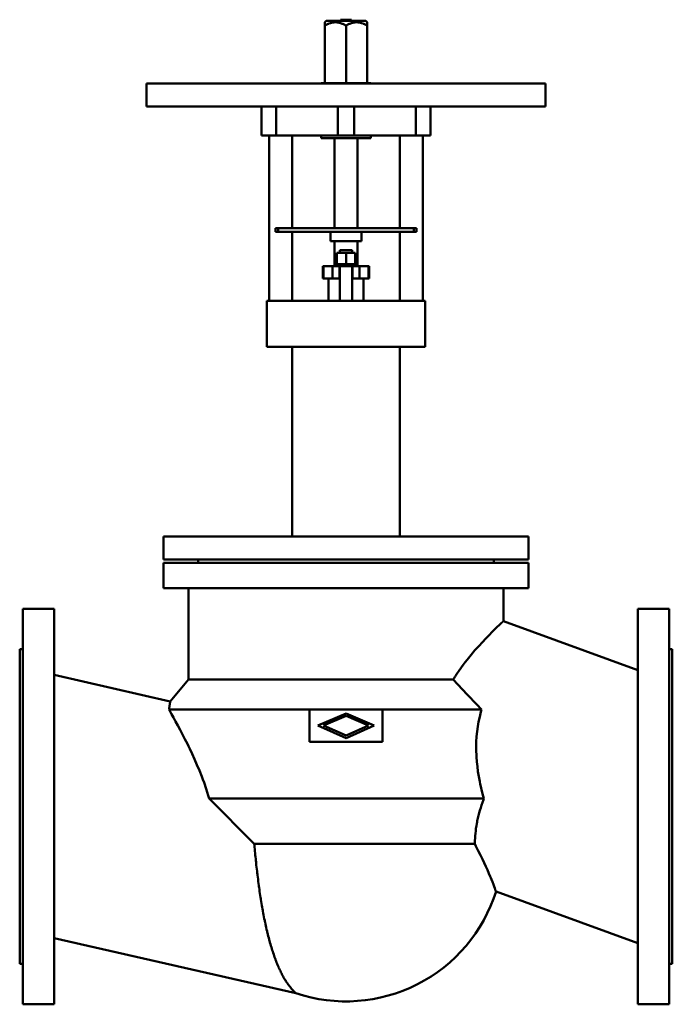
# Model space of a CAD drawing. Header units: millimetres. Extents: x 0 to 850, y -258 to 1024.
import ezdxf

# ---------------------------------------------------------------- set-up
doc = ezdxf.new("R2010")
doc.units = ezdxf.units.MM
doc.layers.add('AM_0', color=7, linetype='Continuous', lineweight=30)

msp = doc.modelspace()

# ---------------------------------------------------------------- linework, layer by layer
at = {"layer": 'AM_0', "color": 7, "linetype": 'Continuous', "lineweight": 50}
for p, q in [((399.2, 1022.8), (397.5, 1021.1)), ((397.5, 1021.1), (397.5, 941.8)), ((399.2, 1022.8), (450.8, 1022.8)), ((417.8, 1024.5), (417.8, 1022.8)), ((417.8, 1024.5), (432.2, 1024.5)), ((425, 1016.8), (425, 941.8)), ((432.2, 1022.8), (432.2, 1024.5)), ((452.5, 1021.1), (450.8, 1022.8)), ((452.5, 941.8), (452.5, 1021.1)), ((165, 941.6), (165, 911.6)), ((165, 941.6), (685, 941.6)), ((392.5, 941.8), (392.5, 941.6)), ((457.5, 941.8), (392.5, 941.8)), ((457.5, 941.6), (457.5, 941.8)), ((685, 911.6), (685, 941.6)), ((165, 911.6), (685, 911.6)), ((315, 911.6), (315, 873.6)), ((334.1, 911.6), (334.1, 873.6)), ((414.4, 911.6), (414.4, 873.6)), ((435.6, 911.6), (435.6, 873.6)), ((515.9, 911.6), (515.9, 873.6)), ((535, 873.6), (535, 911.6)), ((535, 873.6), (315, 873.6)), ((325, 873.6), (325, 658.6)), ((355, 753.1), (355, 873.6)), ((392.5, 873.6), (392.5, 870.3)), ((457.5, 870.3), (457.5, 873.6)), ((495, 873.6), (495, 753.1)), ((525, 658.6), (525, 873.6)), ((392.5, 870.3), (457.5, 870.3)), ((410, 870.3), (410, 753.1)), ((440, 753.1), (440, 870.3)), ((333, 753.1), (333, 748.1)), ((333, 753.1), (517, 753.1)), ((333, 748.1), (517, 748.1)), ((336.5, 753.1), (336.5, 748.1)), ((355, 658.6), (355, 748.1)), ((405, 748.1), (405, 736.1)), ((445, 736.1), (445, 748.1)), ((495, 748.1), (495, 658.6)), ((513.5, 753.1), (513.5, 748.1)), ((517, 753.1), (517, 748.1)), ((405, 736.1), (445, 736.1)), ((410, 736.1), (410, 703.6)), ((440, 703.6), (440, 736.1)), ((413, 706.1), (413, 720.9)), ((437, 720.9), (413, 720.9)), ((417, 724.6), (417, 720.9)), ((417, 724.6), (433, 724.6)), ((425, 706.1), (425, 720.9)), ((433, 720.9), (433, 724.6)), ((437, 706.1), (437, 720.9)), ((411, 706.1), (411, 703.6)), ((439, 706.1), (411, 706.1)), ((439, 703.6), (439, 706.1)), ((395, 703.6), (395, 687.6)), ((395, 703.6), (455, 703.6)), ((395.5, 703.6), (395.5, 687.6)), ((407.5, 703.6), (407.5, 687.6)), ((416.5, 703.6), (416.5, 687.6)), ((417, 703.6), (417, 658.6)), ((433, 658.6), (433, 703.6)), ((433.5, 703.6), (433.5, 687.6)), ((442.5, 703.6), (442.5, 687.6)), ((454.5, 703.6), (454.5, 687.6)), ((455, 687.6), (455, 703.6)), ((395, 687.6), (417, 687.6)), ((402.1, 687.6), (402.1, 658.6)), ((433, 687.6), (455, 687.6)), ((447.9, 658.6), (447.9, 687.6)), ((322, 658.6), (322, 598.6)), ((322, 658.6), (528, 658.6)), ((528, 598.6), (528, 658.6)), ((322, 598.6), (528, 598.6)), ((355.1, 598.6), (355.1, 351.6)), ((494.9, 351.6), (494.9, 598.6)), ((187.5, 351.6), (187.5, 321.6)), ((187.5, 351.6), (662.5, 351.6)), ((662.5, 321.6), (662.5, 351.6)), ((187.5, 321.6), (662.5, 321.6)), ((232.5, 321.6), (232.5, 317.3)), ((617.5, 317.3), (617.5, 321.6)), ((187.5, 317.3), (187.5, 284.3)), ((187.5, 317.3), (662.5, 317.3)), ((662.5, 284.3), (662.5, 317.3)), ((187.5, 284.3), (662.5, 284.3)), ((220, 284.3), (220, 165.3)), ((630, 241.4), (630, 284.3)), ((45, 257.5), (4, 257.5)), ((4, 257.5), (4, -257.5)), ((45, -257.5), (45, 257.5)), ((846, 257.5), (805, 257.5)), ((805, -257.5), (805, 257.5)), ((846, -257.5), (846, 257.5)), ((805, 177.7), (630, 241.4)), ((4, 205), (0, 205)), ((0, -205), (0, 205)), ((850, 205), (846, 205)), ((850, 205), (850, -205)), ((196, 136.9), (45, 171.4)), ((220, 165.3), (196, 136.9)), ((220, 165.3), (564.6, 165.3)), ((194.4, 126.3), (601.5, 126.3)), ((377.5, 126.3), (377.5, 84.3)), ((388.3, 105.3), (425, 121.3)), ((425, 118.2), (395.6, 105.3)), ((425, 121.3), (461.6, 105.3)), ((454.4, 105.3), (425, 118.2)), ((472.5, 84.3), (472.5, 126.3)), ((425, 89.2), (388.3, 105.3)), ((395.6, 105.3), (425, 92.4)), ((461.6, 105.3), (425, 89.2)), ((425, 92.4), (454.4, 105.3)), ((377.5, 84.3), (472.5, 84.3)), ((305.6, -48.7), (246.8, 10.3)), ((246.8, 10.3), (604.5, 10.3)), ((305.6, -48.7), (592.8, -48.7)), ((620.5, -110.5), (805, -177.7)), ((45, -171.2), (359.8, -243.1)), ((0, -205), (4, -205)), ((846, -205), (850, -205)), ((4, -257.5), (45, -257.5)), ((805, -257.5), (846, -257.5))]:
    msp.add_line(p, q, dxfattribs=at)
for points in [[(397.5, 1016.8), (398.4, 1017.3), (400.1, 1018.2), (401.7, 1018.9), (402.5, 1019.2), (403.2, 1019.5), (404.8, 1020.1), (406.2, 1020.5), (407.7, 1020.8), (409.1, 1021), (410.5, 1021.1), (411.2, 1021.1), (412, 1021.1), (413.4, 1021), (414.8, 1020.8), (416.3, 1020.5), (417.7, 1020.1), (419.3, 1019.5), (420, 1019.2), (420.8, 1018.9), (422.4, 1018.2), (424.1, 1017.3), (425, 1016.8)], [(425, 1016.8), (425.9, 1017.3), (427.6, 1018.2), (429.2, 1018.9), (430, 1019.2), (430.7, 1019.5), (432.3, 1020.1), (433.7, 1020.5), (435.2, 1020.8), (436.6, 1021), (438, 1021.1), (438.8, 1021.1), (439.5, 1021.1), (440.9, 1021), (442.3, 1020.8), (443.8, 1020.5), (445.2, 1020.1), (446.8, 1019.5), (447.5, 1019.2), (448.3, 1018.9), (449.9, 1018.2), (451.6, 1017.3), (452.5, 1016.8)], [(630, 241.4), (629.9, 241.4), (629.7, 241.1), (629.6, 241), (629.5, 240.9), (629.4, 240.9), (629.3, 240.8), (629.2, 240.7), (629, 240.5), (628.9, 240.3), (628.7, 240.2), (628.5, 240), (628.4, 239.9), (628.3, 239.8), (628, 239.5), (627.8, 239.3), (627.6, 239.2), (626.8, 238.4), (624.7, 236.3), (622, 233.8), (618.9, 230.8), (615.4, 227.3), (611.4, 223.3), (609.3, 221.1), (607.2, 218.9), (602.6, 214.1), (597.8, 208.9), (592.9, 203.4), (587.9, 197.6), (582.8, 191.2), (580.1, 187.9), (577.5, 184.4), (572.2, 177.1), (569.2, 172.6), (568.3, 171.3), (567.5, 170), (567.1, 169.3), (566.6, 168.7), (565.8, 167.3), (565, 166), (564.6, 165.3)], [(564.6, 165.3), (570.5, 158.8), (582.7, 145.8), (595.2, 132.8), (601.5, 126.3)], [(194.4, 126.3), (194.5, 126.9), (194.7, 128), (194.9, 129), (195, 129.5), (195.1, 130), (195.2, 131), (195.3, 131.8), (195.5, 132.6), (195.6, 133.4), (195.7, 134), (195.7, 134.3), (195.7, 134.6), (195.8, 135.1), (195.9, 135.6), (195.9, 136), (195.9, 136.3), (196, 136.6), (196, 136.7), (196, 136.8), (196, 136.9), (196, 136.9), (196, 136.9)], [(246.8, 10.3), (245.6, 14.5), (242.9, 22.9), (240.1, 31.2), (238.6, 35.2), (237.1, 39.2), (234.1, 46.9), (230.9, 54.4), (227.8, 61.7), (224.7, 68.5), (221.6, 75.1), (220, 78.4), (218.4, 81.6), (215.2, 87.9), (212.1, 94), (209, 99.9), (206, 105.6), (203.1, 110.9), (201.7, 113.4), (200.4, 115.8), (197.8, 120.3), (195.5, 124.4), (194.4, 126.3)], [(601.5, 126.3), (600.7, 123.2), (599.1, 116.9), (597.7, 110.5), (597.2, 107.2), (596.6, 104), (595.8, 97.5), (595.1, 91), (594.7, 84.4), (594.6, 77.9), (594.6, 71.4), (594.8, 68.2), (594.9, 64.9), (595.4, 58.4), (596.1, 52), (596.9, 45.5), (598, 39), (599.2, 32.5), (599.8, 29.3), (600.5, 26.1), (602, 19.8), (603.7, 13.4), (604.5, 10.3)], [(604.5, 10.3), (603.9, 8.6), (602.6, 5.2), (601.5, 1.8), (600.9, 0.1), (600.4, -1.6), (599.3, -5), (598.4, -8.4), (597.5, -11.8), (596.7, -15.2), (596, -18.6), (595.7, -20.2), (595.4, -21.9), (594.8, -25.2), (594.3, -28.5), (593.9, -31.8), (593.6, -35), (593.3, -38.1), (593.2, -39.7), (593.1, -41.2), (592.9, -44.3), (592.8, -47.3), (592.8, -48.7)], [(359.8, -243.1), (359.8, -243.1), (359.7, -243), (359.6, -242.9), (359.5, -242.8), (359.4, -242.7), (359.2, -242.5), (358.9, -242.3), (358.6, -241.9), (358.2, -241.6), (357.7, -241.1), (357.5, -240.9), (357.3, -240.7), (356.8, -240.2), (356.2, -239.6), (355.7, -239), (355.1, -238.4), (354.4, -237.7), (354.1, -237.3), (353.8, -236.9), (353.2, -236.2), (352.5, -235.3), (352.1, -234.9), (351.8, -234.5), (351.1, -233.6), (350.4, -232.6), (350, -232.2), (349.7, -231.7), (349, -230.6), (348.2, -229.6), (347.5, -228.5), (346.8, -227.4), (346, -226.2), (345.7, -225.6), (345.3, -225), (344.6, -223.7), (343.8, -222.5), (343.1, -221.1), (342.4, -219.8), (341.6, -218.4), (341.3, -217.7), (340.9, -217), (340.2, -215.6), (339.5, -214.1), (338.8, -212.6), (338, -211), (337.3, -209.5), (337, -208.7), (336.7, -207.9), (336, -206.3), (335.3, -204.6), (334.6, -202.9), (333.9, -201.2), (333.3, -199.5), (333, -198.7), (332.6, -197.8), (332, -196), (331.4, -194.3), (330.8, -192.5), (330.1, -190.6), (329.5, -188.8), (329.2, -187.9), (328.9, -187), (328.4, -185.1), (327.8, -183.2), (327.5, -182.2), (327.2, -181.2), (326.6, -179.2), (326, -177.2), (325.7, -176.2), (325.5, -175.2), (324.9, -173.1), (324.3, -171), (323.8, -168.8), (323.2, -166.7), (322.7, -164.5), (322.4, -163.4), (322.2, -162.2), (321.6, -160), (321.1, -157.7), (320.6, -155.4), (320.1, -153.1), (319.6, -150.7), (319.3, -149.6), (319.1, -148.4), (318.6, -146), (318.1, -143.6), (317.6, -141.1), (317.2, -138.7), (316.7, -136.2), (316.5, -134.9), (316.3, -133.7), (315.8, -131.2), (315.4, -128.7), (315, -126.1), (314.5, -123.6), (314.1, -121), (313.9, -119.7), (313.7, -118.4), (313.3, -115.8), (312.9, -113.2), (312.5, -110.6), (312.2, -108), (311.8, -105.3), (311.6, -104), (311.4, -102.7), (311.1, -100), (310.7, -97.4), (310.6, -96.1), (310.4, -94.7), (310.1, -92.1), (309.7, -89.4), (309.6, -88.1), (309.4, -86.8), (309.1, -84.1), (308.8, -81.5), (308.5, -78.8), (308.2, -76.2), (308, -73.5), (307.8, -72.2), (307.7, -70.9), (307.4, -68.3), (307.2, -65.7), (306.9, -63.1), (306.7, -60.5), (306.4, -57.9), (306.3, -56.6), (306.2, -55.3), (306, -52.7), (305.8, -50), (305.6, -48.7)], [(592.8, -48.7), (594.3, -51.7), (597.3, -57.5), (600.1, -63.1), (601.4, -65.8), (602.7, -68.4), (605, -73.4), (607.1, -78.1), (609.1, -82.6), (611, -87), (612.7, -91), (613.5, -93), (614.3, -94.8), (615.7, -98.2), (616.9, -101.3), (617.9, -103.9), (618.8, -106.1), (619.4, -107.9), (619.7, -108.6), (619.9, -109.2), (620.3, -110.1), (620.4, -110.5), (620.5, -110.5)]]:
    msp.add_lwpolyline(points, dxfattribs=at)
msp.add_arc((425, -48.7), 205, 251.4544, 342.4461, dxfattribs=at)

doc.saveas('drawing.dxf')
